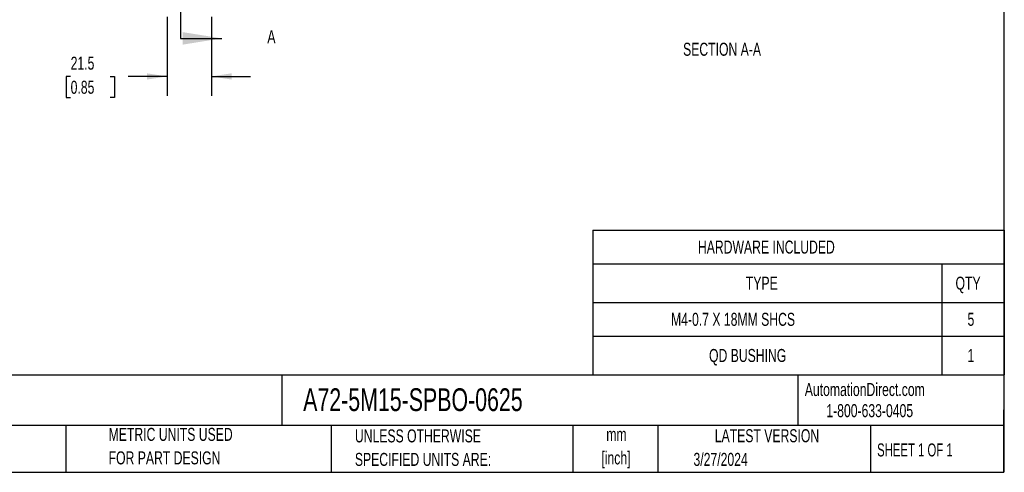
# Model space of a CAD drawing. Header units: millimetres. Extents: x 19 to 819, y 19 to 629.
# Tile 2 of 5: x 339 to 819, y 19 to 240. Entities that reach past the tile are written whole.
import ezdxf

# ---------------------------------------------------------------- set-up
doc = ezdxf.new("R2010")
doc.units = ezdxf.units.MM
doc.header["$LTSCALE"] = 3
doc.layers.add('DIMENSIONS', color=140, linetype='Continuous', lineweight=25)
doc.layers.add('TEXT', color=140, linetype='Continuous', lineweight=25)
doc.styles.add('SLDTEXTSTYLE0', font='TXT', dxfattribs={"width": 0.7})
doc.styles.add('SLDTEXTSTYLE1', font='TXT', dxfattribs={"width": 0.65})
doc.dimstyles.new('SLDDIMSTYLE6', dxfattribs={"dimtxt": 6.474023, "dimasz": 9.906, "dimexe": 0, "dimexo": 0.0625, "dimgap": 1.618506, "dimtad": 0, "dimtih": 1, "dimtoh": 1, "dimrnd": 1e-09, "dimzin": 12, "dimdsep": 46, "dimtxsty": 'SLDTEXTSTYLE0', "dimsah": 1, "dimcen": 0.09, "dimadec": 0, "dimazin": 3, "dimtfac": 1, "dimtmove": 0, "dimatfit": 0, "dimfxl": 0, "dimfrac": 2, "dimtolj": 1, "dimtzin": 12, "dimarcsym": 0})

# ---------------------------------------------------------------- blocks, each defined once
blk = doc.blocks.new('SW_TABLEANNOTATION_0')
at = {"layer": 'TEXT', "color": 0}
for p, q in [((0, 0), (0, -16.5)), ((0, 0), (170.1, 0)), ((170.1, 0), (200.56, 0)), ((200.56, 0), (200.56, -16.5)), ((0, -16.5), (0, -35.23)), ((0, -16.5), (170.1, -16.5)), ((170.1, -16.5), (170.1, -35.23)), ((170.1, -16.5), (200.56, -16.5)), ((200.56, -16.5), (200.56, -35.23)), ((0, -35.23), (0, -51.77)), ((0, -35.23), (170.1, -35.23)), ((170.1, -35.23), (170.1, -51.77)), ((170.1, -35.23), (200.56, -35.23)), ((200.56, -35.23), (200.56, -51.77)), ((0, -51.77), (0, -70.51)), ((0, -51.77), (170.1, -51.77)), ((170.1, -51.77), (170.1, -70.51)), ((170.1, -51.77), (200.56, -51.77)), ((200.56, -51.77), (200.56, -70.51)), ((0, -70.51), (170.1, -70.51)), ((170.1, -70.51), (200.56, -70.51))]:
    blk.add_line(p, q, dxfattribs=at)
at = {"layer": 'TEXT', "color": 0, "char_height": 6.35, "attachment_point": 1, "style": 'SLDTEXTSTYLE0'}
for s, insert in [('HARDWARE INCLUDED', (51.24, -5.07)), ('TYPE', (74.61, -22.68)), ('QTY', (176.78, -22.68)), ('M4-0.7 X 18MM SHCS', (38.13, -40.32)), ('5', (182.63, -40.32)), ('QD BUSHING', (56.65, -57.96)), ('1', (182.63, -57.96))]:
    blk.add_mtext(s, dxfattribs=dict(at, insert=insert))
blk = doc.blocks.new('_D_11')
at = {"layer": 'DIMENSIONS'}
for p, q in [((411.33, 241.25), (411.33, 202.69)), ((432.87, 241.25), (432.87, 202.69)), ((364.29, 212.21), (362.11, 212.21)), ((362.11, 212.21), (362.11, 201.92)), ((383.53, 212.21), (385.7, 212.21)), ((385.7, 212.21), (385.7, 201.92)), ((411.33, 212.21), (392.3, 212.21)), ((432.87, 212.21), (451.92, 212.21)), ((362.11, 201.92), (364.29, 201.92)), ((385.7, 201.92), (383.53, 201.92))]:
    blk.add_line(p, q, dxfattribs=at)
for points in [[(411.33, 212.21), (401.43, 213.74), (401.43, 210.69)], [(432.87, 212.21), (442.78, 210.69), (442.78, 213.74)]]:
    blk.add_solid(points, dxfattribs=at)
at = {"layer": 'DIMENSIONS', "char_height": 6.35, "attachment_point": 1, "style": 'SLDTEXTSTYLE0'}
for s, insert in [('21.5', (364.29, 221.85)), ('0.85', (364.29, 210.11))]:
    blk.add_mtext(s, dxfattribs=dict(at, insert=insert))

msp = doc.modelspace()

# ---------------------------------------------------------------- linework, layer by layer
at = {"layer": 'TEXT'}
for p, q in [((819.15, 628.65), (819.15, 19.05)), ((417.912, 378.341), (417.912, 230.781)), ((819.15, 66.378), (19.05, 66.378)), ((467.277, 66.378), (467.277, 41.91)), ((718.726, 66.378), (718.726, 41.91)), ((819.15, 19.05), (819.15, 49.53)), ((819.15, 41.91), (19.05, 41.91)), ((361.939, 41.91), (361.939, 19.05)), ((491.341, 41.91), (491.341, 19.05)), ((609.073, 41.91), (609.073, 19.05)), ((650.436, 41.91), (650.436, 19.05)), ((754.046, 41.91), (754.046, 19.05)), ((19.05, 19.05), (819.15, 19.05))]:
    msp.add_line(p, q, dxfattribs=at)
at = {"layer": 'TEXT', "linetype": 'Continuous'}
msp.add_line((417.912, 230.781), (437.985, 230.781), dxfattribs=at)
at = {"layer": 'TEXT'}
msp.add_solid([(437.985, 230.781), (418.935, 233.829), (418.935, 227.733)], dxfattribs=at)

# ---------------------------------------------------------------- block references
msp.add_blockref('SW_TABLEANNOTATION_0', (618.758, 137.199), dxfattribs=at)

# ---------------------------------------------------------------- texts
for s, insert, char_height, attachment_point, style in [('A', (460.121, 234.76), 6.474, 1, 'SLDTEXTSTYLE0'), ('SECTION A-A', (681.758, 228.647), 6.35, 2, 'SLDTEXTSTYLE0'), ('AutomationDirect.com', (722.085, 62.63), 6.35, 1, 'SLDTEXTSTYLE0'), ('A72-5M15-SPBO-0625', (477.623, 60.056), 11.1125, 1, 'SLDTEXTSTYLE0'), ('1-800-633-0405', (732.575, 52.311), 6.35, 1, 'SLDTEXTSTYLE0'), ('METRIC UNITS USED', (382.813, 40.748), 6.35, 1, 'SLDTEXTSTYLE0'), ('UNLESS OTHERWISE', (502.824, 40.002), 6.35, 1, 'SLDTEXTSTYLE0'), ('mm', (630.297, 40.723), 6.35, 2, 'SLDTEXTSTYLE0'), ('LATEST VERSION', (703.656, 40.092), 6.35, 2, 'SLDTEXTSTYLE0'), ('FOR PART DESIGN', (382.813, 29.281), 6.35, 1, 'SLDTEXTSTYLE0'), ('[inch]', (630.045, 29.257), 6.35, 2, 'SLDTEXTSTYLE0'), ('3/27/2024', (667.838, 28.54), 6.35, 1, 'SLDTEXTSTYLE0'), ('SHEET 1 OF 1', (757.324, 33.154), 6.35, 1, 'SLDTEXTSTYLE1'), ('SPECIFIED UNITS ARE:', (502.824, 28.535), 6.35, 1, 'SLDTEXTSTYLE0')]:
    msp.add_mtext(s, dxfattribs=dict(at, insert=insert, char_height=char_height, attachment_point=attachment_point, style=style))

# ---------------------------------------------------------------- dimensions: what is measured, and where the dimension line sits
at = {"layer": 'DIMENSIONS'}
dim = msp.add_linear_dim(base=(411.334, 212.211), p1=(432.873, 245.061), p2=(411.334, 245.061), dimstyle='SLDDIMSTYLE6', dxfattribs=at)
dim.commit()
dim.dimension.update_dxf_attribs({"geometry": '_D_11', "text_midpoint": (373.908, 212.211), "dimtype": 160})

doc.saveas('drawing.dxf')
